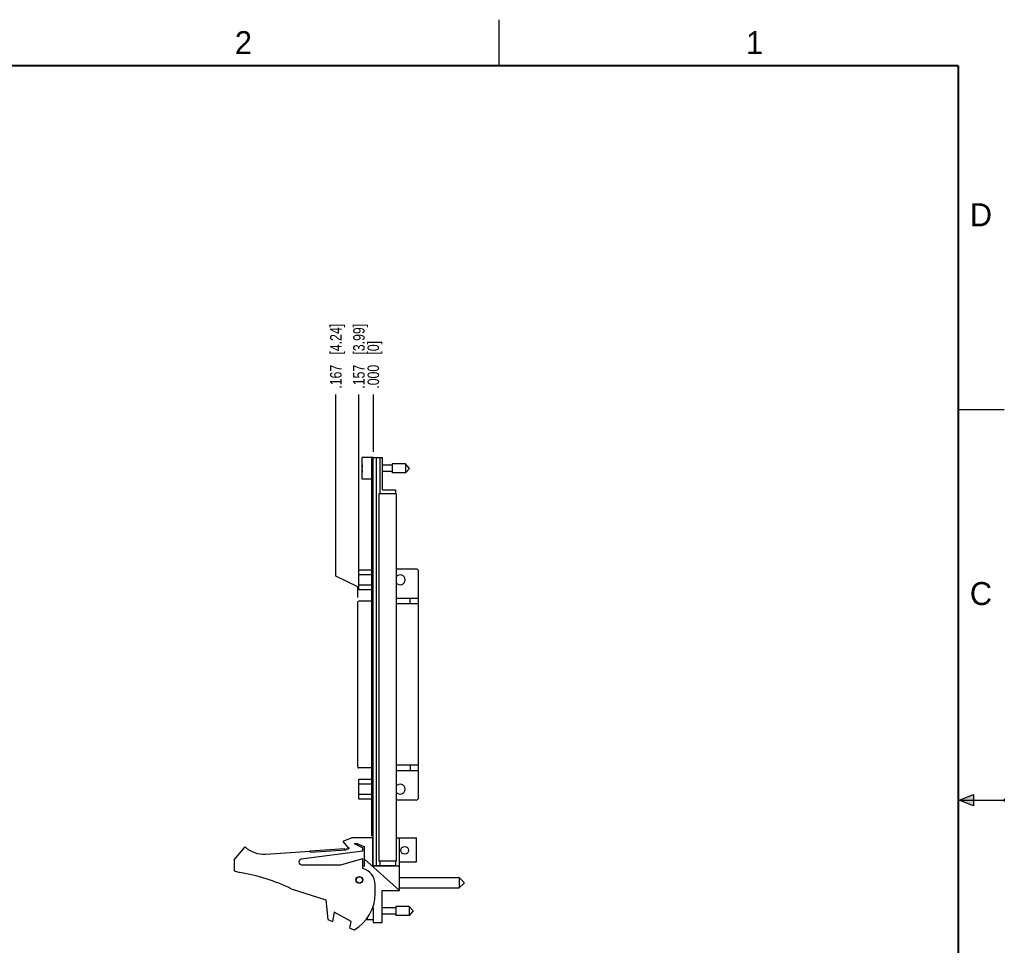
# Model space of a CAD drawing. Header units: inches. Extents: x 0 to 22, y 0 to 17.
# Tile 8 of 8: x 11.3 to 22, y 6.9 to 17. Entities that reach past the tile are written whole.
import ezdxf

# ---------------------------------------------------------------- set-up
doc = ezdxf.new("R2010")
doc.units = ezdxf.units.IN
doc.header["$LTSCALE"] = 1.21
doc.header["$MEASUREMENT"] = 0
doc.layers.get('0').update_dxf_attribs({"linetype": 'CONTINUOUS'})
doc.layers.add('DIMENSIONS', color=7, linetype='CONTINUOUS')
doc.styles.get("Standard").update_dxf_attribs({"font": 'txt', "width": 0.8})
doc.styles.add('TEXTSTYLE_2', font='txt')
doc.dimstyles.new('DIMSTYLE_1', dxfattribs={"dimtxt": 0.125, "dimasz": 0.18, "dimexe": 0.18, "dimexo": 0.0625, "dimgap": 0.09, "dimtad": 0, "dimtih": 1, "dimtoh": 1, "dimdec": 3, "dimzin": 4, "dimdsep": 46, "dimtxsty": 'STANDARD', "dimblk": '_FILLED', "dimblk1": '_FILLED', "dimblk2": '_FILLED', "dimcen": 0.09, "dimadec": 0, "dimazin": 0, "dimtp": 0.01, "dimtm": 0.01, "dimtfac": 1, "dimtdec": 3, "dimtofl": 0, "dimtmove": 0, "dimatfit": 3, "dimldrblk": '_FILLED', "dimfxl": 1, "dimtolj": 1, "dimtzin": 4, "dimarcsym": 0})

# ---------------------------------------------------------------- blocks, each defined once
blk = doc.blocks.new('*D0')
at = {"layer": 'DIMENSIONS', "color": 2, "linetype": 'CONTINUOUS'}
blk.add_line((14.975, 11.015), (14.975, 12.919), dxfattribs=at)
at = {"layer": 'DIMENSIONS', "color": 2, "linetype": 'CONTINUOUS', "insert": (14.912, 12.981), "char_height": 0.125, "width": 1.125, "attachment_point": 1, "rotation": 90, "line_spacing_factor": 0.9}
blk.add_mtext('.157{\\Ftxt.shx;\\W1.000000;\\H0.125000; }[3.99]', dxfattribs=at)
blk = doc.blocks.new('_FILLED')
at = {"color": 0, "linetype": 'BYBLOCK'}
blk.add_solid([(0, 0), (-1, 0.174), (-1, -0.174)], dxfattribs=at)
blk = doc.blocks.new('*D3')
at = {"layer": 'DIMENSIONS', "color": 2, "linetype": 'CONTINUOUS'}
blk.add_line((15.132, 12.293), (15.132, 12.919), dxfattribs=at)
at = {"layer": 'DIMENSIONS', "color": 2, "linetype": 'CONTINUOUS', "insert": (15.069, 12.981), "char_height": 0.125, "width": 0.825, "attachment_point": 1, "rotation": 90, "line_spacing_factor": 0.9}
blk.add_mtext('.000{\\Ftxt.shx;\\W1.000000;\\H0.125000; }[0]', dxfattribs=at)
blk = doc.blocks.new('*D12')
at = {"layer": 'DIMENSIONS', "color": 2, "linetype": 'CONTINUOUS'}
for p, q in [((14.723, 10.939), (14.723, 12.919)), ((14.965, 10.823), (14.723, 10.939)), ((14.965, 10.706), (14.965, 10.823))]:
    blk.add_line(p, q, dxfattribs=at)
at = {"layer": 'DIMENSIONS', "color": 2, "linetype": 'CONTINUOUS', "insert": (14.661, 12.981), "char_height": 0.125, "width": 1.125, "attachment_point": 1, "rotation": 90, "line_spacing_factor": 0.9}
blk.add_mtext('.167{\\Ftxt.shx;\\W1.000000;\\H0.125000; }[4.24]', dxfattribs=at)

msp = doc.modelspace()

# ---------------------------------------------------------------- hatches: boundary and pattern name
at = {"linetype": 'CONTINUOUS'}
msp.add_hatch(color=2, dxfattribs=at).paths.add_polyline_path([(21.6663, 8.5625), (21.6663, 8.4375), (21.51, 8.5)])

# ---------------------------------------------------------------- linework, layer by layer
at = {"color": 2, "linetype": 'CONTINUOUS'}
for p, q in [((16.5, 16.5), (16.5, 17)), ((22, 12.75), (21.5, 12.75)), ((21.51, 8.5), (21.6663, 8.5625)), ((21.51, 8.5), (22, 8.5)), ((21.6663, 8.4375), (21.51, 8.5)), ((21.6663, 8.5625), (21.6663, 8.4375)), ((22, 8.515), (22, 8.485))]:
    msp.add_line(p, q, dxfattribs=at)
at = {"color": 7, "linetype": 'CONTINUOUS'}
for p, q in [((15.0117, 11.9944), (15.0117, 12.2314)), ((15.1317, 12.2314), (15.0117, 12.2314)), ((15.1167, 8.1109), (15.1167, 12.2209)), ((15.1317, 12.2209), (15.1167, 12.2209)), ((15.1317, 7.7879), (15.1317, 12.2314)), ((15.1317, 12.2309), (15.2317, 12.2309)), ((15.1617, 12.2309), (15.1617, 7.7879)), ((15.2017, 12.2309), (15.2017, 11.8344)), ((15.2317, 11.8809), (15.2317, 12.2309)), ((15.0117, 12.1267), (15.0093, 12.1267)), ((15.3354, 12.1479), (15.2317, 12.1479)), ((15.3354, 12.1621), (15.3354, 12.0637)), ((15.4835, 12.1621), (15.3354, 12.1621)), ((15.4835, 12.1621), (15.4835, 12.0637)), ((15.5248, 12.1129), (15.4835, 12.1621)), ((15.5248, 12.1129), (15.4835, 12.0637)), ((15.0093, 12.0991), (15.0117, 12.0991)), ((15.3354, 12.0779), (15.2317, 12.0779)), ((15.4835, 12.0637), (15.3354, 12.0637)), ((15.1167, 11.9944), (15.0117, 11.9944)), ((15.1927, 11.8344), (15.1927, 7.8344)), ((15.3807, 11.8344), (15.1927, 11.8344)), ((15.2317, 11.8809), (15.3717, 11.8809)), ((15.3717, 11.8809), (15.3717, 11.8344)), ((15.3807, 11.8344), (15.3807, 7.8344)), ((14.9747, 10.7909), (14.9747, 11.0069)), ((14.9747, 11.0069), (15.1167, 11.0069)), ((15.1167, 10.9529), (14.9747, 10.9529)), ((15.5971, 11.0163), (15.3807, 11.0163)), ((15.6247, 8.5289), (15.6247, 10.9888)), ((14.9747, 10.8448), (15.1167, 10.8448)), ((15.1167, 10.7909), (14.9747, 10.7909)), ((14.9648, 8.8587), (14.9648, 10.6591)), ((15.1167, 10.6669), (14.9727, 10.6669)), ((15.6247, 10.6968), (15.3807, 10.6968)), ((15.6247, 10.6378), (15.3807, 10.6378)), ((15.5341, 10.6378), (15.5341, 10.6968)), ((15.1167, 8.8508), (14.9727, 8.8508)), ((15.6247, 8.8799), (15.3807, 8.8799)), ((15.6247, 8.8209), (15.3807, 8.8209)), ((15.5341, 8.8799), (15.5341, 8.8209)), ((14.9747, 8.7269), (15.1167, 8.7269)), ((14.9747, 8.5109), (14.9747, 8.7269)), ((15.1167, 8.6729), (14.9747, 8.6729)), ((14.9747, 8.5648), (15.1167, 8.5648)), ((15.1167, 8.5109), (14.9747, 8.5109)), ((15.5971, 8.5014), (15.3807, 8.5014)), ((14.8967, 8.0909), (14.8017, 8.0479)), ((14.8017, 8.0479), (14.8617, 7.9779)), ((15.1267, 8.0909), (14.8967, 8.0909)), ((15.1317, 8.1109), (15.1167, 8.1109)), ((15.1267, 7.7809), (15.1267, 8.0909)), ((15.3807, 8.0909), (15.6017, 8.0909)), ((15.4177, 7.5159), (15.4177, 8.0909)), ((15.6017, 7.8279), (15.6017, 8.0909)), ((13.6167, 7.8509), (13.7367, 7.9909)), ((13.9602, 7.9115), (14.4456, 7.9433)), ((15.0167, 7.9459), (14.3477, 7.8556)), ((14.4453, 7.9483), (14.8195, 7.9728)), ((14.4462, 7.9333), (14.4453, 7.9483)), ((14.4462, 7.9333), (14.8354, 7.9588)), ((14.8204, 7.9578), (14.8195, 7.9728)), ((14.8348, 7.9688), (14.8667, 7.9709)), ((14.8354, 7.9588), (14.8348, 7.9688)), ((14.8617, 7.9779), (14.8667, 7.9854)), ((14.8667, 7.9854), (14.8667, 7.9709)), ((14.9227, 8.0279), (14.9548, 8.0279)), ((14.9227, 8.0279), (15.0167, 7.9809)), ((14.9548, 8.0279), (15.0367, 7.9909)), ((15.0167, 7.9459), (15.0167, 7.9809)), ((15.0367, 7.7809), (15.0367, 7.9909)), ((13.6167, 7.8509), (13.6167, 7.7309)), ((14.7767, 7.7959), (15.0167, 7.8659)), ((15.0167, 7.7559), (15.0167, 7.8659)), ((15.4177, 7.5159), (15.0367, 7.8565)), ((15.3807, 7.8344), (15.1927, 7.8344)), ((15.2017, 7.8344), (15.2017, 7.7879)), ((15.3717, 7.8344), (15.3717, 7.7879)), ((15.4177, 7.8279), (15.6017, 7.8279)), ((13.6167, 7.7309), (13.6787, 7.7114)), ((14.3517, 7.7959), (14.7767, 7.7959)), ((15.0367, 7.7809), (15.0167, 7.7809)), ((15.4177, 7.7809), (15.1267, 7.7809)), ((15.1317, 7.7879), (15.3717, 7.7879)), ((15.2317, 7.7879), (15.2317, 7.7809)), ((15.4177, 7.6584), (16.0677, 7.6584)), ((16.1177, 7.6084), (16.0677, 7.6584)), ((16.0677, 7.6584), (16.0677, 7.5434)), ((14.2367, 7.5356), (14.6167, 7.4159)), ((15.1517, 7.4809), (15.1517, 7.5816)), ((15.2297, 7.5159), (15.4177, 7.5159)), ((15.2297, 7.1659), (15.2297, 7.5159)), ((15.4177, 7.5434), (16.0677, 7.5434)), ((16.1177, 7.5934), (16.0677, 7.5434)), ((16.1177, 7.6084), (16.1177, 7.5934)), ((14.6167, 7.4159), (14.6367, 7.1989)), ((15.1259, 7.3307), (15.1317, 7.3259)), ((15.1317, 7.3259), (15.1317, 7.1659)), ((15.3754, 7.3289), (15.2297, 7.3289)), ((15.5235, 7.3431), (15.3754, 7.3431)), ((15.3754, 7.3431), (15.3754, 7.2447)), ((15.5648, 7.2939), (15.5235, 7.3431)), ((15.5235, 7.3431), (15.5235, 7.2447)), ((15.5648, 7.2939), (15.5235, 7.2447)), ((14.6367, 7.1989), (14.6867, 7.1797)), ((14.7067, 7.2797), (14.6867, 7.1797)), ((14.8906, 7.1797), (14.7067, 7.2797)), ((15.0648, 7.2154), (15.0648, 7.1959)), ((15.1317, 7.1959), (15.0648, 7.1959)), ((15.3754, 7.2589), (15.2297, 7.2589)), ((15.5235, 7.2447), (15.3754, 7.2447)), ((14.8761, 7.1068), (14.8906, 7.1797)), ((14.8761, 7.1068), (14.9227, 7.0889)), ((15.1317, 7.1659), (15.2297, 7.1659))]:
    msp.add_line(p, q, dxfattribs=at)
at = {"color": 7, "linetype": 'CONTINUOUS', "const_width": 0.02}
for points in [[(21.5, 16.5), (0.5, 16.5)], [(21.5, 0.5), (21.5, 16.5)]]:
    msp.add_lwpolyline(points, dxfattribs=at)
at = {"color": 7, "linetype": 'CONTINUOUS'}
for centre, radius in [((15.4727, 7.9529), 0.0425), ((14.9797, 7.6309), 0.0365), ((14.9797, 7.6309), 0.035)]:
    msp.add_circle(centre, radius, dxfattribs=at)
for centre, radius, start, end in [((15.322, 12.1129), 0.313, 172.66615, 177.47127), ((15.322, 12.1129), 0.313, 182.52873, 187.33385), ((15.4247, 10.8988), 0.0545, 216.17552, 143.82448), ((15.5971, 10.9888), 0.0276, 0, 90), ((14.9727, 10.6591), 0.00787, 90, 180), ((14.9727, 8.8587), 0.00787, 180, 270), ((15.4247, 8.6189), 0.0545, 216.17552, 143.82448), ((15.5971, 8.5289), 0.0276, 270, 360), ((13.9406, 8.2109), 0.3, 227.16657, 273.74672), ((14.3517, 7.8259), 0.03, 97.68448, 270), ((14.9717, 7.5816), 0.18, 0, 75.52249), ((13.3554, 5.7114), 2.026, 64.21446, 80.81669), ((14.7017, 7.4809), 0.45, 299.41364, 360), ((15.362, 7.2939), 0.313, 195.6036, 198.25234)]:
    msp.add_arc(centre, radius, start, end, dxfattribs=at)

# ---------------------------------------------------------------- texts
at = {"color": 2, "linetype": 'CONTINUOUS', "char_height": 0.25, "width": 0.25, "attachment_point": 1, "line_spacing_factor": 0.9, "style": 'TEXTSTYLE_2'}
for s, insert in [('2', (13.625, 16.875)), ('1', (19.1875, 16.875)), ('D', (21.625, 15)), ('C', (21.625, 10.875))]:
    msp.add_mtext(s, dxfattribs=dict(at, insert=insert))

# ---------------------------------------------------------------- dimensions: what is measured, and where the dimension line sits
at = {"layer": 'DIMENSIONS', "color": 2, "linetype": 'CONTINUOUS'}
for feature_location, offset, dtype, origin, picture, middle in [((14.9648318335, 10.7058025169), (-0.2415878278, 2.2130905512), 0, (15.1316822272, 10.6433025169), '*D12', (14.7232440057, 13.5438930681)), ((14.9747, 11.0154), (0, 1.9035), 1, (15.1317, 12.2309), '*D0', (14.9747, 13.5439)), ((15.1316822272, 12.2933930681), (0, 0.6255), 1, (15.1316822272, 12.2308930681), '*D3', (15.1316822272, 13.3938930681))]:
    dim = msp.add_ordinate_dim(feature_location=feature_location, offset=offset, dtype=dtype, origin=origin, dimstyle='DIMSTYLE_1', dxfattribs=at)
    dim.commit()
    dim.dimension.update_dxf_attribs({"geometry": picture, "text_midpoint": middle})

doc.saveas('drawing.dxf')
